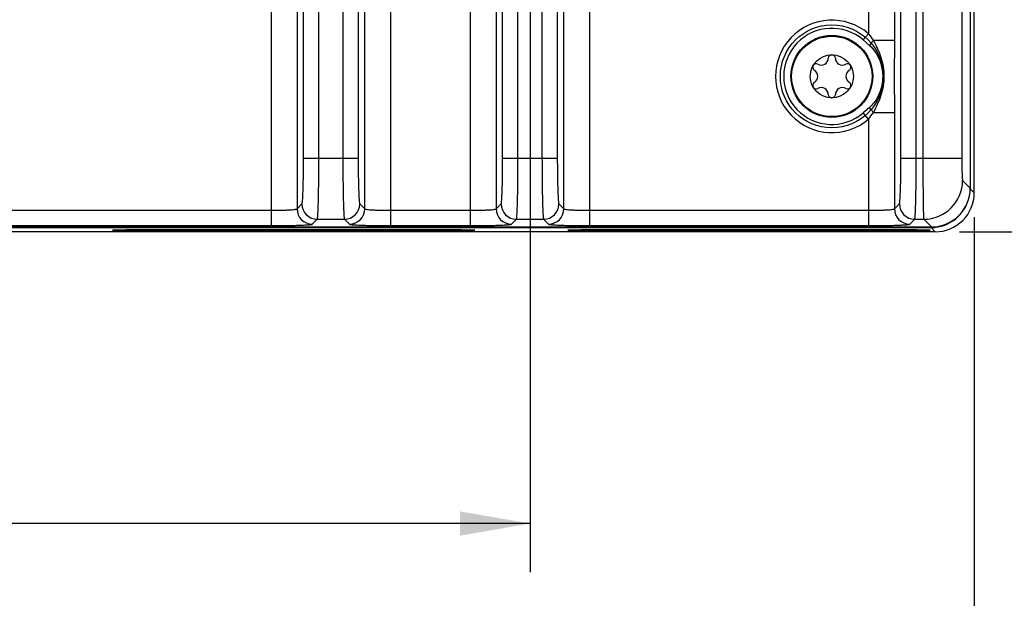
# Model space of a CAD drawing. Header units: inches. Extents: x 0 to 34, y 0 to 22.
# Tile 60 of 103: x 18.5 to 21.1, y 2.3 to 3.8. Entities that reach past the tile are written whole.
import ezdxf

# ---------------------------------------------------------------- set-up
doc = ezdxf.new("R2010")
doc.units = ezdxf.units.IN
doc.header["$LTSCALE"] = 1.87
doc.header["$MEASUREMENT"] = 0
doc.layers.get('0').update_dxf_attribs({"linetype": 'CONTINUOUS'})
doc.layers.add('COSMETIC', color=7, linetype='CONTINUOUS')
doc.layers.add('DIMENSIONS', color=7, linetype='CONTINUOUS')
doc.styles.get("Standard").update_dxf_attribs({"font": 'txt', "width": 0.8})
doc.dimstyles.new('DIMSTYLE_1', dxfattribs={"dimtxt": 0.125, "dimasz": 0.18, "dimexe": 0.125, "dimexo": 0.0625, "dimgap": 0.0625, "dimtad": 0, "dimtih": 1, "dimtoh": 1, "dimzin": 4, "dimdsep": 46, "dimtxsty": 'STANDARD', "dimblk": '_FILLED', "dimblk1": '_FILLED', "dimblk2": '_FILLED', "dimcen": 0.09, "dimadec": 0, "dimazin": 0, "dimtp": 0.01, "dimtm": 0.01, "dimtfac": 1, "dimtofl": 0, "dimtmove": 0, "dimatfit": 3, "dimldrblk": '_FILLED', "dimfxl": 1, "dimtolj": 1, "dimtzin": 4, "dimarcsym": 0})

# ---------------------------------------------------------------- blocks, each defined once
blk = doc.blocks.new('_FILLED')
at = {"color": 0, "linetype": 'BYBLOCK'}
blk.add_solid([(0, 0), (-1, 0.174), (-1, -0.174)], dxfattribs=at)
blk = doc.blocks.new('*D11')
at = {"layer": 'DIMENSIONS', "color": 2, "linetype": 'CONTINUOUS'}
for p, q in [((20.1239, 4.1916), (21.8706, 4.1916)), ((21.7456, 4.1916), (21.7456, 3.8493)), ((21.7456, 3.2571), (21.7456, 3.5993)), ((20.9581, 3.2571), (21.8706, 3.2571))]:
    blk.add_line(p, q, dxfattribs=at)
at = {"layer": 'DIMENSIONS', "color": 2, "linetype": 'CONTINUOUS', "xscale": 0.18, "yscale": 0.18, "zscale": 0.18}
for p, rotation in [((21.7456, 4.1916), 90), ((21.7456, 3.2571), 270)]:
    blk.add_blockref('_FILLED', p, dxfattribs=dict(at, rotation=rotation))
at = {"layer": 'DIMENSIONS', "color": 2, "linetype": 'CONTINUOUS', "insert": (21.7456, 3.7868), "char_height": 0.125, "width": 1.025, "attachment_point": 2, "line_spacing_factor": 0.9}
blk.add_mtext('.93{\\Ftxt.shx;\\W1.000000;\\H0.125000; }[23.7]', dxfattribs=at)
blk = doc.blocks.new('*D15')
at = {"layer": 'DIMENSIONS', "color": 2, "linetype": 'CONTINUOUS'}
for p, q in [((15.2659, 3.9216), (15.2659, 2.3821)), ((19.8539, 3.9216), (19.8539, 2.3821)), ((15.2659, 2.5071), (16.8849, 2.5071)), ((19.8539, 2.5071), (18.2349, 2.5071))]:
    blk.add_line(p, q, dxfattribs=at)
at = {"layer": 'DIMENSIONS', "color": 2, "linetype": 'CONTINUOUS', "xscale": 0.18, "yscale": 0.18, "zscale": 0.18, "rotation": 180}
blk.add_blockref('_FILLED', (15.2659, 2.5071), dxfattribs=at)
at = {"layer": 'DIMENSIONS', "color": 2, "linetype": 'CONTINUOUS', "xscale": 0.18, "yscale": 0.18, "zscale": 0.18}
blk.add_blockref('_FILLED', (19.8539, 2.5071), dxfattribs=at)
at = {"layer": 'DIMENSIONS', "color": 2, "linetype": 'CONTINUOUS', "insert": (17.5599, 2.5696), "char_height": 0.125, "width": 1.225, "attachment_point": 2, "line_spacing_factor": 0.9}
blk.add_mtext('4.59{\\Ftxt.shx;\\W1.000000;\\H0.125000; }[116.5]', dxfattribs=at)
blk = doc.blocks.new('*D16')
at = {"layer": 'DIMENSIONS', "color": 2, "linetype": 'CONTINUOUS'}
for p, q in [((12.4166, 3.3842), (12.4166, 1.6321)), ((20.9956, 3.2946), (20.9956, 1.6321)), ((12.4166, 1.7571), (16.0311, 1.7571)), ((20.9956, 1.7571), (17.3811, 1.7571))]:
    blk.add_line(p, q, dxfattribs=at)
at = {"layer": 'DIMENSIONS', "color": 2, "linetype": 'CONTINUOUS', "xscale": 0.18, "yscale": 0.18, "zscale": 0.18, "rotation": 180}
blk.add_blockref('_FILLED', (12.4166, 1.7571), dxfattribs=at)
at = {"layer": 'DIMENSIONS', "color": 2, "linetype": 'CONTINUOUS', "xscale": 0.18, "yscale": 0.18, "zscale": 0.18}
blk.add_blockref('_FILLED', (20.9956, 1.7571), dxfattribs=at)
at = {"layer": 'DIMENSIONS', "color": 2, "linetype": 'CONTINUOUS', "insert": (16.7061, 1.8196), "char_height": 0.125, "width": 1.225, "attachment_point": 2, "line_spacing_factor": 0.9}
blk.add_mtext('8.58{\\Ftxt.shx;\\W1.000000;\\H0.125000; }[217.9]', dxfattribs=at)
blk = doc.blocks.new('*D17')
at = {"layer": 'DIMENSIONS', "color": 2, "linetype": 'CONTINUOUS'}
for p, q in [((12.3546, 4.7681), (12.3546, 0.8821)), ((20.9956, 3.2946), (20.9956, 0.8821)), ((12.3546, 1.0071), (16.0001, 1.0071)), ((20.9956, 1.0071), (17.3501, 1.0071))]:
    blk.add_line(p, q, dxfattribs=at)
at = {"layer": 'DIMENSIONS', "color": 2, "linetype": 'CONTINUOUS', "xscale": 0.18, "yscale": 0.18, "zscale": 0.18, "rotation": 180}
blk.add_blockref('_FILLED', (12.3546, 1.0071), dxfattribs=at)
at = {"layer": 'DIMENSIONS', "color": 2, "linetype": 'CONTINUOUS', "xscale": 0.18, "yscale": 0.18, "zscale": 0.18}
blk.add_blockref('_FILLED', (20.9956, 1.0071), dxfattribs=at)
at = {"layer": 'DIMENSIONS', "color": 2, "linetype": 'CONTINUOUS', "insert": (16.6751, 1.0696), "char_height": 0.125, "width": 1.225, "attachment_point": 2, "line_spacing_factor": 0.9}
blk.add_mtext('8.64{\\Ftxt.shx;\\W1.000000;\\H0.125000; }[219.5]', dxfattribs=at)

msp = doc.modelspace()

# ---------------------------------------------------------------- linework, layer by layer
at = {"color": 7, "linetype": 'CONTINUOUS'}
for p, q in [((19.1882, 6.7102), (19.1882, 3.273)), ((19.4959, 3.273), (19.4959, 6.7102)), ((19.2551, 6.6673), (19.2551, 3.3159)), ((19.429, 3.3159), (19.429, 6.6673)), ((20.9854, 6.6138), (20.9854, 3.3694)), ((20.9956, 3.3571), (20.9956, 6.6261)), ((19.2718, 3.4467), (19.2718, 6.5365)), ((19.3112, 3.4467), (19.3112, 6.5365)), ((19.3729, 6.5365), (19.3729, 3.4467)), ((19.4123, 6.5365), (19.4123, 3.4467)), ((20.8073, 3.4467), (20.8073, 6.5365)), ((20.8466, 3.4467), (20.8466, 6.5365)), ((20.7905, 6.2336), (20.7905, 3.7496)), ((20.7237, 6.2169), (20.7236, 3.7663)), ((20.8637, 4.3376), (20.8637, 3.4467)), ((20.9637, 4.3378), (20.9637, 3.4467)), ((19.7, 3.954), (19.7, 3.273)), ((19.7669, 3.954), (19.7669, 3.3159)), ((19.7836, 3.4467), (19.7836, 3.9609)), ((19.823, 3.4467), (19.823, 3.9609)), ((19.8847, 3.9609), (19.8847, 3.4467)), ((19.9241, 3.9609), (19.9241, 3.4467)), ((19.9408, 3.3159), (19.9408, 3.954)), ((20.0077, 3.273), (20.0077, 3.954)), ((20.7236, 3.7663), (20.7101, 3.7505)), ((20.7101, 3.7505), (20.7265, 3.7364)), ((20.7368, 3.7496), (20.7905, 3.7496)), ((20.7905, 3.7496), (20.7901, 3.6566)), ((20.7901, 3.6566), (20.7905, 3.5636)), ((20.7265, 3.5768), (20.7101, 3.5627)), ((20.7236, 3.5469), (20.7101, 3.5627)), ((20.7237, 3.5469), (20.7236, 3.273)), ((20.7368, 3.5636), (20.7905, 3.5636)), ((20.7905, 3.5636), (20.7905, 3.3159)), ((19.2718, 3.4467), (19.4123, 3.4467)), ((19.7836, 3.4467), (19.9241, 3.4467)), ((20.8073, 3.4467), (20.9637, 3.4467)), ((20.9656, 3.3893), (20.9854, 3.3694)), ((20.9956, 3.3571), (20.9851, 3.3676)), ((19.2551, 3.3159), (19.2678, 3.3287)), ((19.4163, 3.3287), (19.429, 3.3159)), ((19.7669, 3.3159), (19.7797, 3.3287)), ((19.9281, 3.3287), (19.9408, 3.3159)), ((20.7905, 3.3159), (20.8033, 3.3287)), ((18.4723, 3.3123), (19.1882, 3.3123)), ((19.4959, 3.3123), (19.7, 3.3123)), ((20.0077, 3.3123), (20.7237, 3.3123)), ((13.5125, 3.2695), (20.8855, 3.2695)), ((16.3776, 3.2679), (20.8848, 3.2679)), ((18.4723, 3.273), (19.1882, 3.273)), ((19.2944, 3.2766), (19.3072, 3.2893)), ((19.3072, 3.2893), (19.3769, 3.2893)), ((19.3769, 3.2893), (19.3897, 3.2766)), ((19.4959, 3.273), (19.7, 3.273)), ((19.8063, 3.2766), (19.819, 3.2893)), ((19.819, 3.2893), (19.8887, 3.2893)), ((19.8887, 3.2893), (19.9015, 3.2766)), ((20.0077, 3.273), (20.7236, 3.273)), ((20.8299, 3.2766), (20.8426, 3.2893)), ((20.8426, 3.2893), (20.8657, 3.2893)), ((20.8657, 3.2893), (20.8855, 3.2695)), ((20.8848, 3.2695), (20.8848, 3.2679)), ((20.8956, 3.2571), (20.8848, 3.2679)), ((20.8956, 3.2571), (16.3778, 3.2571)), ((18.8816, 3.263), (19.6116, 3.263)), ((18.8816, 3.2595), (18.8816, 3.263)), ((19.6116, 3.2595), (18.8816, 3.2595)), ((19.6116, 3.2595), (19.6116, 3.263)), ((20.0516, 3.263), (20.7816, 3.263)), ((20.0516, 3.2595), (20.0516, 3.263)), ((20.7816, 3.2595), (20.0516, 3.2595)), ((20.7816, 3.2595), (20.7816, 3.263))]:
    msp.add_line(p, q, dxfattribs=at)
for radius in [0.1053, 0.1033, 0.0555]:
    msp.add_circle((20.6296, 3.6566), radius, dxfattribs=at)
for centre, radius, start, end in [((20.6296, 3.6566), 0.1445, 49.4084, 310.5932), ((20.6296, 3.6566), 0.1236, 49.4087, 310.5913), ((20.0081, 3.1877), 0.9203, 37.6373, 38.9617), ((20.6025, 3.7036), 0.0181, 241.6303, 358.3697), ((20.6296, 3.7029), 0.00906, 1.6303, 178.3697), ((20.6568, 3.7036), 0.0181, 181.6303, 298.3697), ((20.5896, 3.6797), 0.00906, 61.6303, 238.3697), ((20.5753, 3.6566), 0.0181, 301.6303, 58.3697), ((20.6697, 3.6797), 0.00906, 301.6303, 118.3697), ((20.6839, 3.6566), 0.0181, 121.6303, 238.3697), ((20.5896, 3.6335), 0.00906, 121.6303, 298.3697), ((20.6025, 3.6096), 0.0181, 1.6303, 118.3697), ((20.6568, 3.6096), 0.0181, 61.6303, 178.3697), ((20.6697, 3.6335), 0.00906, 241.6303, 58.3697), ((20.6296, 3.6103), 0.00906, 181.6303, 358.3697), ((20.0239, 4.113), 0.9001, 321.0238, 322.3775), ((20.8655, 3.3894), 0.1001, 270.0858, 359.9142), ((20.8956, 3.3571), 0.1, 269.9902, 0.0008), ((19.2945, 3.316), 0.0394, 180.0842, 269.9158), ((19.3072, 3.3287), 0.0394, 180.0842, 269.9158), ((19.3769, 3.3287), 0.0394, 270.0842, 359.9158), ((19.3896, 3.316), 0.0394, 270.0842, 359.9158), ((19.8063, 3.316), 0.0394, 180.0842, 269.9158), ((19.8191, 3.3287), 0.0394, 180.0842, 269.9158), ((19.8887, 3.3287), 0.0394, 270.0842, 359.9158), ((19.9014, 3.316), 0.0394, 270.0842, 359.9158), ((20.8299, 3.316), 0.0394, 180.0842, 269.9158), ((20.8427, 3.3287), 0.0394, 180.0842, 269.9158), ((20.8848, 3.3679), 0.1, 276.429, 342.2136), ((20.8848, 3.3678), 0.0999, 270.003, 270.4207), ((20.8848, 3.368), 0.1001, 270.4224, 276.4272)]:
    msp.add_arc(centre, radius, start, end, dxfattribs=at)
msp.add_ellipse((20.8853, 3.3696), major_axis=(-0.0708, 0.0708), ratio=0.998783, start_param=-3.926382, end_param=-2.356803, dxfattribs=at)
for points, knots in [([(20.7368, 3.7496), (20.7358, 3.7485), (20.7322, 3.7442), (20.7288, 3.7398), (20.7265, 3.7364)], [0, 0, 0, 0, 0.275536, 1, 1, 1, 1]), ([(20.7368, 3.7496), (20.7402, 3.7422), (20.7477, 3.7277), (20.7594, 3.6974), (20.7634, 3.6728), (20.7634, 3.6566)], [0, 0, 0, 0, 0.25038, 0.50079, 1, 1, 1, 1]), ([(20.7265, 3.7364), (20.7321, 3.7316), (20.7514, 3.709), (20.7603, 3.6786), (20.7603, 3.6566)], [0, 0, 0, 0, 0.251065, 1, 1, 1, 1]), ([(20.7603, 3.6566), (20.7603, 3.6492), (20.7585, 3.6305), (20.7485, 3.6023), (20.7349, 3.584), (20.7265, 3.5768)], [0, 0, 0, 0, 0.251173, 0.626832, 1, 1, 1, 1]), ([(20.7634, 3.6566), (20.7634, 3.6404), (20.7594, 3.6158), (20.7477, 3.5855), (20.7402, 3.571), (20.7368, 3.5636)], [0, 0, 0, 0, 0.499216, 0.74962, 1, 1, 1, 1]), ([(20.7368, 3.5636), (20.7358, 3.5647), (20.7322, 3.569), (20.7288, 3.5734), (20.7265, 3.5768)], [0, 0, 0, 0, 0.275538, 1, 1, 1, 1]), ([(19.2678, 3.3287), (19.2681, 3.3289), (19.2683, 3.33), (19.2687, 3.3319), (19.2691, 3.335), (19.2696, 3.3411), (19.2702, 3.3511), (19.2707, 3.3656), (19.2712, 3.3831), (19.2717, 3.4105), (19.2718, 3.4319), (19.2718, 3.4467)], [0, 0, 0, 0, 0.008608, 0.025967, 0.052177, 0.087043, 0.181476, 0.305904, 0.455816, 0.625694, 1, 1, 1, 1]), ([(19.3072, 3.2893), (19.3075, 3.2897), (19.3077, 3.2911), (19.3081, 3.2937), (19.3084, 3.2978), (19.3088, 3.3033), (19.3091, 3.31), (19.3096, 3.3215), (19.3101, 3.3386), (19.3106, 3.362), (19.3109, 3.3884), (19.3111, 3.417), (19.3112, 3.4367), (19.3112, 3.4467)], [0, 0, 0, 0, 0.008329, 0.025568, 0.051713, 0.086547, 0.129768, 0.180991, 0.305481, 0.455478, 0.625459, 0.809245, 1, 1, 1, 1]), ([(19.3729, 3.4467), (19.3729, 3.4367), (19.373, 3.417), (19.3732, 3.3884), (19.3735, 3.362), (19.374, 3.3386), (19.3745, 3.3215), (19.375, 3.31), (19.3753, 3.3033), (19.3757, 3.2978), (19.376, 3.2937), (19.3764, 3.2911), (19.3766, 3.2897), (19.3769, 3.2893)], [0, 0, 0, 0, 0.190755, 0.374541, 0.544522, 0.694519, 0.819009, 0.870232, 0.913453, 0.948287, 0.974432, 0.991671, 1, 1, 1, 1]), ([(19.4123, 3.4467), (19.4123, 3.4319), (19.4124, 3.4105), (19.4129, 3.3831), (19.4134, 3.3656), (19.4139, 3.3511), (19.4145, 3.3411), (19.415, 3.335), (19.4154, 3.3319), (19.4158, 3.33), (19.416, 3.3289), (19.4163, 3.3287)], [0, 0, 0, 0, 0.374306, 0.544184, 0.694096, 0.818524, 0.912957, 0.947823, 0.974033, 0.991392, 1, 1, 1, 1]), ([(19.7797, 3.3287), (19.7799, 3.3289), (19.7801, 3.33), (19.7805, 3.3319), (19.7809, 3.335), (19.7814, 3.3411), (19.782, 3.3511), (19.7825, 3.3656), (19.783, 3.3831), (19.7835, 3.4105), (19.7836, 3.4319), (19.7836, 3.4467)], [0, 0, 0, 0, 0.008608, 0.025967, 0.052177, 0.087043, 0.181476, 0.305904, 0.455816, 0.625694, 1, 1, 1, 1]), ([(19.819, 3.2893), (19.8193, 3.2897), (19.8195, 3.2911), (19.8199, 3.2937), (19.8202, 3.2978), (19.8206, 3.3033), (19.8209, 3.31), (19.8214, 3.3215), (19.8219, 3.3386), (19.8224, 3.362), (19.8227, 3.3884), (19.8229, 3.417), (19.823, 3.4367), (19.823, 3.4467)], [0, 0, 0, 0, 0.008329, 0.025568, 0.051713, 0.086547, 0.129768, 0.180991, 0.305481, 0.455478, 0.625459, 0.809245, 1, 1, 1, 1]), ([(19.8847, 3.4467), (19.8847, 3.4367), (19.8848, 3.417), (19.885, 3.3884), (19.8854, 3.362), (19.8858, 3.3386), (19.8863, 3.3215), (19.8868, 3.31), (19.8871, 3.3033), (19.8875, 3.2978), (19.8878, 3.2937), (19.8883, 3.2911), (19.8885, 3.2897), (19.8887, 3.2893)], [0, 0, 0, 0, 0.190755, 0.374541, 0.544522, 0.694519, 0.819009, 0.870232, 0.913453, 0.948287, 0.974432, 0.991671, 1, 1, 1, 1]), ([(19.9241, 3.4467), (19.9241, 3.4319), (19.9242, 3.4105), (19.9247, 3.3831), (19.9252, 3.3656), (19.9258, 3.3511), (19.9263, 3.3411), (19.9269, 3.335), (19.9272, 3.3319), (19.9276, 3.33), (19.9278, 3.3289), (19.9281, 3.3287)], [0, 0, 0, 0, 0.374306, 0.544184, 0.694096, 0.818524, 0.912957, 0.947823, 0.974033, 0.991392, 1, 1, 1, 1]), ([(20.8033, 3.3287), (20.8035, 3.3289), (20.8038, 3.33), (20.8041, 3.3319), (20.8045, 3.335), (20.805, 3.3411), (20.8056, 3.3511), (20.8062, 3.3656), (20.8066, 3.3831), (20.8071, 3.4105), (20.8073, 3.4319), (20.8073, 3.4467)], [0, 0, 0, 0, 0.008608, 0.025967, 0.052177, 0.087043, 0.181476, 0.305904, 0.455816, 0.625694, 1, 1, 1, 1]), ([(20.8426, 3.2893), (20.8429, 3.2897), (20.8431, 3.2911), (20.8435, 3.2937), (20.8438, 3.2978), (20.8442, 3.3033), (20.8445, 3.31), (20.845, 3.3215), (20.8455, 3.3386), (20.846, 3.362), (20.8463, 3.3884), (20.8466, 3.417), (20.8466, 3.4367), (20.8466, 3.4467)], [0, 0, 0, 0, 0.008329, 0.025568, 0.051713, 0.086547, 0.129768, 0.180991, 0.305481, 0.455478, 0.625459, 0.809245, 1, 1, 1, 1]), ([(20.8637, 3.4467), (20.8637, 3.427), (20.8638, 3.3984), (20.864, 3.362), (20.8642, 3.3386), (20.8645, 3.3193), (20.8648, 3.306), (20.8651, 3.2978), (20.8652, 3.2937), (20.8654, 3.2911), (20.8655, 3.2897), (20.8657, 3.2893)], [0, 0, 0, 0, 0.374771, 0.544858, 0.694945, 0.819494, 0.913944, 0.94875, 0.974835, 0.991955, 1, 1, 1, 1]), ([(20.9637, 3.4467), (20.9637, 3.4395), (20.9637, 3.4291), (20.964, 3.4158), (20.9642, 3.4072), (20.9645, 3.4002), (20.9647, 3.3948), (20.9652, 3.3915), (20.9652, 3.3896), (20.9656, 3.3893)], [0, 0, 0, 0, 0.374355, 0.544256, 0.694187, 0.818632, 0.913077, 0.974152, 1, 1, 1, 1]), ([(19.1882, 3.3123), (19.1966, 3.3123), (19.2087, 3.3125), (19.2242, 3.3129), (19.2342, 3.3133), (19.2423, 3.3139), (19.2487, 3.3143), (19.2525, 3.3151), (19.2548, 3.3154), (19.2551, 3.3159)], [0, 0, 0, 0, 0.373675, 0.543226, 0.692887, 0.817155, 0.911585, 0.972972, 1, 1, 1, 1]), ([(19.429, 3.3159), (19.4293, 3.3154), (19.4316, 3.3151), (19.4354, 3.3143), (19.4418, 3.3139), (19.4499, 3.3133), (19.4599, 3.3129), (19.4754, 3.3125), (19.4875, 3.3123), (19.4959, 3.3123)], [0, 0, 0, 0, 0.027028, 0.088415, 0.182845, 0.307114, 0.456775, 0.626326, 1, 1, 1, 1]), ([(19.7, 3.3123), (19.7084, 3.3123), (19.7206, 3.3125), (19.7361, 3.3129), (19.746, 3.3133), (19.7542, 3.3139), (19.7605, 3.3143), (19.7643, 3.3151), (19.7666, 3.3154), (19.7669, 3.3159)], [0, 0, 0, 0, 0.373675, 0.543226, 0.692887, 0.817155, 0.911585, 0.972972, 1, 1, 1, 1]), ([(19.9408, 3.3159), (19.9411, 3.3154), (19.9434, 3.3151), (19.9472, 3.3143), (19.9536, 3.3139), (19.9617, 3.3133), (19.9717, 3.3129), (19.9872, 3.3125), (19.9993, 3.3123), (20.0077, 3.3123)], [0, 0, 0, 0, 0.027028, 0.088415, 0.182845, 0.307114, 0.456775, 0.626326, 1, 1, 1, 1]), ([(20.7237, 3.3123), (20.732, 3.3123), (20.7442, 3.3125), (20.7597, 3.3129), (20.7696, 3.3133), (20.7778, 3.3139), (20.7842, 3.3143), (20.7879, 3.3151), (20.7902, 3.3154), (20.7905, 3.3159)], [0, 0, 0, 0, 0.373675, 0.543226, 0.692887, 0.817155, 0.911585, 0.972972, 1, 1, 1, 1]), ([(19.1882, 3.273), (19.2015, 3.273), (19.2208, 3.2731), (19.2454, 3.2735), (19.2612, 3.274), (19.2742, 3.2745), (19.2832, 3.275), (19.2887, 3.2755), (19.2915, 3.2758), (19.2933, 3.2761), (19.2942, 3.2764), (19.2944, 3.2766)], [0, 0, 0, 0, 0.374319, 0.544171, 0.69409, 0.818514, 0.91294, 0.94782, 0.974033, 0.9914, 1, 1, 1, 1]), ([(19.3897, 3.2766), (19.3899, 3.2764), (19.3908, 3.2761), (19.3926, 3.2758), (19.3954, 3.2755), (19.4009, 3.275), (19.4099, 3.2745), (19.4229, 3.274), (19.4387, 3.2735), (19.4633, 3.2731), (19.4826, 3.273), (19.4959, 3.273)], [0, 0, 0, 0, 0.0086, 0.025967, 0.05218, 0.08706, 0.181487, 0.305911, 0.455829, 0.625681, 1, 1, 1, 1]), ([(19.7, 3.273), (19.7133, 3.273), (19.7326, 3.2731), (19.7572, 3.2735), (19.773, 3.274), (19.786, 3.2745), (19.795, 3.275), (19.8005, 3.2755), (19.8033, 3.2758), (19.8051, 3.2761), (19.806, 3.2764), (19.8063, 3.2766)], [0, 0, 0, 0, 0.374319, 0.544171, 0.69409, 0.818514, 0.91294, 0.94782, 0.974033, 0.9914, 1, 1, 1, 1]), ([(19.9015, 3.2766), (19.9017, 3.2764), (19.9026, 3.2761), (19.9044, 3.2758), (19.9072, 3.2755), (19.9127, 3.275), (19.9217, 3.2745), (19.9347, 3.274), (19.9505, 3.2735), (19.9751, 3.2731), (19.9944, 3.273), (20.0077, 3.273)], [0, 0, 0, 0, 0.0086, 0.025967, 0.05218, 0.08706, 0.181487, 0.305911, 0.455829, 0.625681, 1, 1, 1, 1]), ([(20.7236, 3.273), (20.7369, 3.273), (20.7562, 3.2731), (20.7808, 3.2735), (20.7966, 3.274), (20.8097, 3.2745), (20.8187, 3.275), (20.8241, 3.2755), (20.8269, 3.2758), (20.8287, 3.2761), (20.8297, 3.2764), (20.8299, 3.2766)], [0, 0, 0, 0, 0.374319, 0.544171, 0.69409, 0.818514, 0.91294, 0.94782, 0.974033, 0.9914, 1, 1, 1, 1]), ([(18.8816, 3.2595), (18.875, 3.2595), (18.8621, 3.2595), (18.8433, 3.2596), (18.826, 3.2598), (18.8128, 3.2599), (18.8035, 3.2601), (18.7976, 3.2603), (18.7926, 3.2604), (18.7885, 3.2606), (18.7856, 3.2607), (18.7837, 3.2608), (18.7827, 3.2609), (18.7819, 3.261), (18.7815, 3.261), (18.7809, 3.2612), (18.781, 3.2613)], [0, 0, 0, 0, 0.19538, 0.385416, 0.560012, 0.712268, 0.778331, 0.836719, 0.886835, 0.928205, 0.960438, 0.973026, 0.983223, 0.991005, 0.996364, 1, 1, 1, 1]), ([(18.781, 3.2613), (18.781, 3.2613), (18.7813, 3.2614), (18.7817, 3.2615), (18.7824, 3.2615), (18.7833, 3.2616), (18.7844, 3.2617), (18.7864, 3.2618), (18.7894, 3.2619), (18.7937, 3.2621), (18.7988, 3.2622), (18.8047, 3.2624), (18.8113, 3.2625), (18.8186, 3.2626), (18.8294, 3.2627), (18.8441, 3.2629), (18.8625, 3.263), (18.8752, 3.263), (18.8816, 3.263)], [0, 0, 0, 0, 0.002196, 0.006659, 0.013435, 0.022527, 0.033917, 0.04758, 0.081595, 0.124258, 0.175186, 0.233914, 0.29986, 0.372337, 0.450657, 0.622452, 0.808724, 1, 1, 1, 1]), ([(19.6116, 3.263), (19.618, 3.263), (19.6307, 3.263), (19.6491, 3.2629), (19.6637, 3.2627), (19.6745, 3.2626), (19.6818, 3.2625), (19.6884, 3.2624), (19.6943, 3.2622), (19.6994, 3.2621), (19.7037, 3.2619), (19.7067, 3.2618), (19.7087, 3.2617), (19.7099, 3.2616), (19.7108, 3.2615), (19.7114, 3.2615), (19.7119, 3.2614), (19.7121, 3.2613), (19.7122, 3.2613)], [0, 0, 0, 0, 0.191152, 0.377412, 0.549268, 0.627601, 0.700084, 0.766038, 0.824779, 0.875717, 0.918389, 0.952411, 0.966076, 0.977468, 0.986562, 0.99334, 0.997803, 1, 1, 1, 1]), ([(19.7122, 3.2613), (19.7122, 3.2612), (19.7117, 3.261), (19.7113, 3.261), (19.7104, 3.2609), (19.7094, 3.2608), (19.7076, 3.2607), (19.7047, 3.2606), (19.7005, 3.2604), (19.6955, 3.2603), (19.6897, 3.2601), (19.6804, 3.2599), (19.6672, 3.2598), (19.6499, 3.2596), (19.6311, 3.2595), (19.6181, 3.2595), (19.6116, 3.2595)], [0, 0, 0, 0, 0.003635, 0.008993, 0.016773, 0.026967, 0.039554, 0.07178, 0.113142, 0.163247, 0.221622, 0.287676, 0.439915, 0.61445, 0.804495, 1, 1, 1, 1]), ([(20.0516, 3.2595), (20.045, 3.2595), (20.0321, 3.2595), (20.0133, 3.2596), (19.996, 3.2598), (19.9828, 3.2599), (19.9735, 3.2601), (19.9676, 3.2603), (19.9626, 3.2604), (19.9585, 3.2606), (19.9556, 3.2607), (19.9537, 3.2608), (19.9527, 3.2609), (19.9519, 3.261), (19.9515, 3.261), (19.9509, 3.2612), (19.951, 3.2613)], [0, 0, 0, 0, 0.19538, 0.385416, 0.560012, 0.712268, 0.778331, 0.836719, 0.886835, 0.928205, 0.960438, 0.973026, 0.983223, 0.991005, 0.996364, 1, 1, 1, 1]), ([(19.951, 3.2613), (19.951, 3.2613), (19.9513, 3.2614), (19.9517, 3.2615), (19.9524, 3.2615), (19.9533, 3.2616), (19.9544, 3.2617), (19.9564, 3.2618), (19.9594, 3.2619), (19.9637, 3.2621), (19.9688, 3.2622), (19.9747, 3.2624), (19.9813, 3.2625), (19.9886, 3.2626), (19.9994, 3.2627), (20.0141, 3.2629), (20.0325, 3.263), (20.0452, 3.263), (20.0516, 3.263)], [0, 0, 0, 0, 0.002196, 0.006659, 0.013435, 0.022527, 0.033917, 0.04758, 0.081595, 0.124258, 0.175186, 0.233914, 0.29986, 0.372337, 0.450657, 0.622452, 0.808724, 1, 1, 1, 1]), ([(20.7816, 3.263), (20.788, 3.263), (20.8007, 3.263), (20.8191, 3.2629), (20.8337, 3.2627), (20.8445, 3.2626), (20.8518, 3.2625), (20.8584, 3.2624), (20.8643, 3.2622), (20.8694, 3.2621), (20.8737, 3.2619), (20.8767, 3.2618), (20.8787, 3.2617), (20.8799, 3.2616), (20.8808, 3.2615), (20.8814, 3.2615), (20.8819, 3.2614), (20.8821, 3.2613), (20.8822, 3.2613)], [0, 0, 0, 0, 0.191152, 0.377412, 0.549268, 0.627601, 0.700084, 0.766038, 0.824779, 0.875717, 0.918389, 0.952411, 0.966076, 0.977468, 0.986562, 0.99334, 0.997803, 1, 1, 1, 1]), ([(20.8822, 3.2613), (20.8822, 3.2612), (20.8817, 3.261), (20.8813, 3.261), (20.8804, 3.2609), (20.8794, 3.2608), (20.8776, 3.2607), (20.8747, 3.2606), (20.8705, 3.2604), (20.8655, 3.2603), (20.8597, 3.2601), (20.8504, 3.2599), (20.8372, 3.2598), (20.8199, 3.2596), (20.8011, 3.2595), (20.7881, 3.2595), (20.7816, 3.2595)], [0, 0, 0, 0, 0.003635, 0.008993, 0.016773, 0.026967, 0.039554, 0.07178, 0.113142, 0.163247, 0.221622, 0.287676, 0.439915, 0.61445, 0.804495, 1, 1, 1, 1])]:
    msp.add_open_spline(points, degree=3, knots=knots, dxfattribs=at)
at = {"layer": 'COSMETIC', "color": 7, "linetype": 'CONTINUOUS'}
msp.add_circle((20.6296, 3.6566), 0.1323, dxfattribs=at)

# ---------------------------------------------------------------- dimensions: what is measured, and where the dimension line sits
at = {"layer": 'DIMENSIONS', "color": 2, "linetype": 'CONTINUOUS'}
for base, p1, p2, picture, middle in [((20.9956, 1.0071), (12.3546, 4.8306), (20.9956, 3.3571), '*D17', (16.6751, 1.0071)), ((19.8539, 2.5071), (15.2659, 3.9841), (19.8539, 3.9841), '*D15', (17.5599, 2.5071))]:
    dim = msp.add_linear_dim(base=base, p1=p1, p2=p2, dimstyle='DIMSTYLE_1', dxfattribs=at)
    dim.commit()
    dim.dimension.update_dxf_attribs({"geometry": picture, "text_midpoint": middle, "dimtype": 160})
for base, p1, p2, angle, picture, middle in [((21.7456, 3.2571), (20.0614, 4.1916), (20.8956, 3.2571), 270, '*D11', (21.7456, 3.7243)), ((12.4166, 1.7571), (20.9956, 3.3571), (12.4166, 3.4467), 180, '*D16', (16.7061, 1.7571))]:
    dim = msp.add_linear_dim(base=base, p1=p1, p2=p2, angle=angle, dimstyle='DIMSTYLE_1', dxfattribs=at)
    dim.commit()
    dim.dimension.update_dxf_attribs({"geometry": picture, "text_midpoint": middle, "dimtype": 160})

doc.saveas('drawing.dxf')
